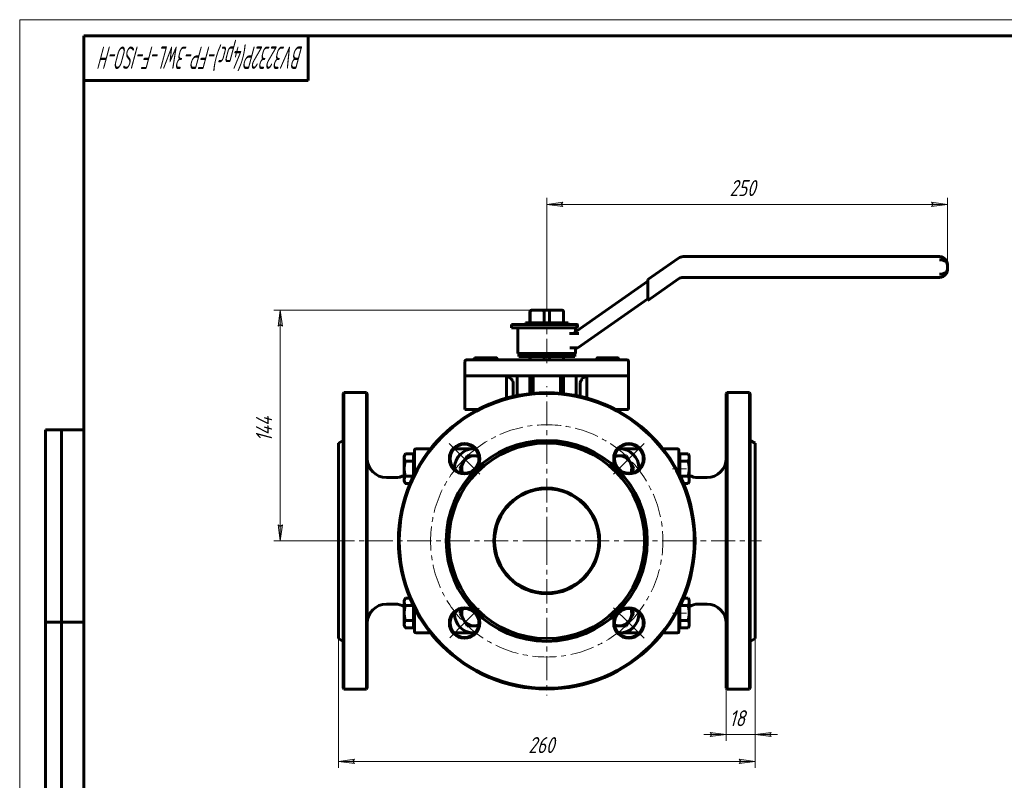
# Model space of a CAD drawing. Header units: millimetres. Extents: x 0 to 614, y 0 to 420.
# Tile 4 of 5: x 0 to 307, y 183 to 420. Entities that reach past the tile are written whole.
import ezdxf

# ---------------------------------------------------------------- set-up
doc = ezdxf.new("R2010")
doc.units = ezdxf.units.MM
for name, pattern in [('K5LT_AXLED', [12, 7.5, -1.5, 1.5, -1.5]), ('K5LT_BASIC', [0]), ('K5LT_THIN', [0])]:
    doc.linetypes.add(name, pattern=pattern)
doc.layers.add('Системный слой', color=7, linetype='Continuous')
doc.layers.add('Системный слой (1)', color=7, linetype='Continuous', true_color=0x6c6c6c)
doc.styles.add('KDIMTEXTSTYLE', font='txt', dxfattribs={"width": 0.96, "oblique": 15, "height": 5})
doc.styles.add('KTEXTSTYLE', font='txt', dxfattribs={"width": 0.96, "height": 5})
doc.dimstyles.new('KDIMSTYLE (0.50)', dxfattribs={"dimtxt": 5, "dimasz": 1, "dimexe": 2, "dimexo": 0, "dimgap": 1, "dimtad": 1, "dimlfac": 2, "dimtxsty": 'KDIMTEXTSTYLE', "dimsah": 1, "dimcen": 0, "dimdle": 1, "dimadec": 0, "dimazin": 0, "dimtfac": 0.667, "dimtmove": 0, "dimatfit": 3, "dimfxl": 1, "dimtvp": 1, "dimtolj": 1, "dimtzin": 0, "dimarcsym": 0})

# ---------------------------------------------------------------- blocks, each defined once
blk = doc.blocks.new('U0')
at = {"layer": 'Системный слой (1)', "color": 143, "linetype": 'K5LT_BASIC', "lineweight": 60, "true_color": 0x33acca}
for p, q in [((186.34, 298.08), (186.31, 298.09)), ((186.36, 298.07), (186.34, 298.08)), ((186.39, 298.06), (186.36, 298.07))]:
    blk.add_line(p, q, dxfattribs=at)
blk = doc.blocks.new('U1')
at = {"layer": 'Системный слой (1)', "color": 143, "linetype": 'K5LT_BASIC', "lineweight": 60, "true_color": 0x33acca}
for p, q in [((186.65, 298.35), (186.63, 298.35)), ((186.67, 298.35), (186.65, 298.35)), ((186.68, 298.34), (186.67, 298.35)), ((186.74, 298.29), (186.68, 298.34)), ((186.8, 298.2), (186.74, 298.29)), ((186.87, 298.06), (186.8, 298.2))]:
    blk.add_line(p, q, dxfattribs=at)
blk = doc.blocks.new('U2')
at = {"layer": 'Системный слой (1)', "color": 143, "linetype": 'K5LT_BASIC', "lineweight": 60, "true_color": 0x33acca}
for p, q in [((205.66, 278.27), (205.66, 280.1)), ((205.66, 234.6), (205.66, 236.44))]:
    blk.add_line(p, q, dxfattribs=at)
blk = doc.blocks.new('U3')
at = {"layer": 'Системный слой (1)', "color": 143, "linetype": 'K5LT_BASIC', "lineweight": 60, "true_color": 0x33acca}
for p, q in [((142.02, 286.1), (141.66, 286.1)), ((187.16, 286.1), (186.79, 286.1))]:
    blk.add_line(p, q, dxfattribs=at)
blk = doc.blocks.new('U4')
at = {"layer": 'Системный слой (1)', "color": 143, "linetype": 'K5LT_BASIC', "lineweight": 60, "true_color": 0x33acca}
for p, q in [((99.41, 257.35), (99.41, 287.85)), ((99.41, 226.85), (99.41, 257.35))]:
    blk.add_line(p, q, dxfattribs=at)
blk = doc.blocks.new('U5')
at = {"layer": 'Системный слой (1)', "color": 143, "linetype": 'K5LT_BASIC', "lineweight": 60, "true_color": 0x33acca}
for p, q in [((169.67, 313.85), (169.67, 314.85)), ((169.67, 303.3), (169.67, 308.85))]:
    blk.add_line(p, q, dxfattribs=at)
blk = doc.blocks.new('U6')
at = {"layer": 'Системный слой (1)', "color": 143, "linetype": 'K5LT_BASIC', "lineweight": 60, "true_color": 0x33acca}
for p, q in [((159.21, 313.85), (159.21, 314.85)), ((159.21, 303.31), (159.21, 308.85))]:
    blk.add_line(p, q, dxfattribs=at)
blk = doc.blocks.new('U7')
at = {"layer": 'Системный слой (1)', "color": 143, "linetype": 'K5LT_BASIC', "lineweight": 60, "true_color": 0x33acca}
for p, q in [((151.96, 308.73), (151.91, 308.75)), ((152.1, 308.69), (151.96, 308.73)), ((152.16, 308.67), (152.1, 308.69)), ((152.2, 308.66), (152.16, 308.67)), ((152.21, 308.65), (152.2, 308.66)), ((152.22, 308.65), (152.21, 308.65)), ((152.4, 308.57), (152.22, 308.65)), ((152.57, 308.49), (152.4, 308.57)), ((152.65, 308.45), (152.57, 308.49)), ((152.69, 308.42), (152.65, 308.45)), ((152.71, 308.41), (152.69, 308.42)), ((152.72, 308.41), (152.71, 308.41)), ((152.91, 308.28), (152.72, 308.41)), ((153.05, 308.18), (152.91, 308.28)), ((153.12, 308.12), (153.05, 308.18)), ((153.15, 308.09), (153.12, 308.12)), ((153.16, 308.08), (153.15, 308.09)), ((153.17, 308.07), (153.16, 308.08)), ((153.3, 307.95), (153.17, 308.07)), ((153.42, 307.82), (153.3, 307.95)), ((153.47, 307.76), (153.42, 307.82)), ((153.5, 307.72), (153.47, 307.76)), ((153.51, 307.71), (153.5, 307.72)), ((153.52, 307.7), (153.51, 307.71)), ((153.63, 307.53), (153.52, 307.7)), ((153.72, 307.39), (153.63, 307.53)), ((153.75, 307.32), (153.72, 307.39)), ((153.77, 307.29), (153.75, 307.32)), ((153.78, 307.27), (153.77, 307.29)), ((153.78, 307.26), (153.78, 307.27)), ((153.84, 307.11), (153.78, 307.26)), ((153.89, 306.96), (153.84, 307.11)), ((153.91, 306.89), (153.89, 306.96)), ((153.92, 306.85), (153.91, 306.89)), ((153.93, 306.83), (153.92, 306.85)), ((153.93, 306.82), (153.93, 306.83)), ((153.96, 306.64), (153.93, 306.82)), ((153.98, 306.35), (153.96, 306.64))]:
    blk.add_line(p, q, dxfattribs=at)
blk = doc.blocks.new('U8')
at = {"layer": 'Системный слой (1)', "color": 143, "linetype": 'K5LT_BASIC', "lineweight": 60, "true_color": 0x33acca}
for p, q in [((169.6, 313.85), (169.6, 314.85)), ((169.6, 303.31), (169.6, 308.85))]:
    blk.add_line(p, q, dxfattribs=at)
blk = doc.blocks.new('U9')
at = {"layer": 'Системный слой (1)', "color": 143, "linetype": 'K5LT_BASIC', "lineweight": 60, "true_color": 0x33acca}
for p, q in [((100.91, 303.35), (100.91, 257.35)), ((100.91, 257.35), (100.91, 211.35))]:
    blk.add_line(p, q, dxfattribs=at)
blk = doc.blocks.new('U10')
at = {"layer": 'Системный слой (1)', "color": 143, "linetype": 'K5LT_BASIC', "lineweight": 60, "true_color": 0x33acca}
for p, q in [((175, 307.19), (174.97, 307.12)), ((175.02, 307.23), (175, 307.19)), ((175.03, 307.25), (175.02, 307.24)), ((175.02, 307.24), (175.02, 307.23)), ((175.11, 307.41), (175.03, 307.25)), ((175.2, 307.56), (175.11, 307.41)), ((175.25, 307.63), (175.2, 307.56)), ((175.27, 307.66), (175.25, 307.63)), ((175.28, 307.68), (175.27, 307.66)), ((175.29, 307.69), (175.28, 307.68)), ((175.4, 307.83), (175.29, 307.69)), ((175.52, 307.96), (175.4, 307.83)), ((175.58, 308.02), (175.52, 307.96)), ((175.61, 308.05), (175.58, 308.02)), ((175.63, 308.06), (175.61, 308.05)), ((175.79, 308.19), (175.63, 308.07)), ((175.63, 308.07), (175.63, 308.06)), ((175.93, 308.3), (175.79, 308.19)), ((176.01, 308.36), (175.93, 308.3)), ((176.05, 308.38), (176.01, 308.36)), ((176.07, 308.39), (176.05, 308.38)), ((176.08, 308.4), (176.07, 308.39)), ((176.1, 308.41), (176.08, 308.4)), ((176.33, 308.53), (176.1, 308.41)), ((176.46, 308.59), (176.33, 308.53)), ((176.53, 308.62), (176.46, 308.59)), ((176.56, 308.63), (176.53, 308.62)), ((176.58, 308.64), (176.56, 308.63)), ((176.65, 308.67), (176.58, 308.64)), ((176.58, 308.64), (176.58, 308.64)), ((176.91, 308.75), (176.65, 308.67)), ((174.84, 306.52), (174.83, 306.35)), ((174.85, 306.67), (174.84, 306.52)), ((174.87, 306.74), (174.85, 306.67)), ((174.88, 306.8), (174.87, 306.78)), ((174.87, 306.78), (174.87, 306.74)), ((174.92, 306.97), (174.88, 306.81)), ((174.88, 306.81), (174.88, 306.8)), ((174.97, 307.12), (174.92, 306.97))]:
    blk.add_line(p, q, dxfattribs=at)
blk = doc.blocks.new('U11')
at = {"layer": 'Системный слой (1)', "color": 143, "linetype": 'K5LT_BASIC', "lineweight": 60, "true_color": 0x33acca}
for p, q in [((159.15, 313.85), (159.15, 314.85)), ((159.15, 303.3), (159.15, 308.85))]:
    blk.add_line(p, q, dxfattribs=at)
blk = doc.blocks.new('U12')
at = {"layer": 'Системный слой (1)', "color": 143, "linetype": 'K5LT_BASIC', "lineweight": 60, "true_color": 0x33acca}
for p, q in [((135.66, 280.1), (135.66, 279.74)), ((135.66, 234.97), (135.66, 234.6))]:
    blk.add_line(p, q, dxfattribs=at)
blk = doc.blocks.new('U13')
at = {"layer": 'Системный слой (1)', "color": 143, "linetype": 'K5LT_BASIC', "lineweight": 60, "true_color": 0x33acca}
for p, q in [((108.41, 257.35), (108.41, 303.35)), ((108.41, 211.35), (108.41, 257.35))]:
    blk.add_line(p, q, dxfattribs=at)
blk = doc.blocks.new('U14')
at = {"layer": 'Системный слой (1)', "color": 143, "linetype": 'K5LT_BASIC', "lineweight": 60, "true_color": 0x33acca}
for p, q in [((141.66, 228.6), (142.02, 228.6)), ((186.79, 228.6), (187.16, 228.6))]:
    blk.add_line(p, q, dxfattribs=at)
blk = doc.blocks.new('U15')
at = {"layer": 'Системный слой (1)', "color": 143, "linetype": 'K5LT_BASIC', "lineweight": 60, "true_color": 0x33acca}
for p, q in [((193.16, 279.74), (193.16, 280.1)), ((193.16, 234.6), (193.16, 234.97))]:
    blk.add_line(p, q, dxfattribs=at)
blk = doc.blocks.new('U16')
at = {"layer": 'Системный слой (1)', "color": 143, "linetype": 'K5LT_BASIC', "lineweight": 60, "true_color": 0x33acca}
for p, q in [((123.16, 280.1), (123.16, 278.27)), ((123.16, 236.44), (123.16, 234.6))]:
    blk.add_line(p, q, dxfattribs=at)
blk = doc.blocks.new('U17')
at = {"layer": 'Системный слой (1)', "color": 143, "linetype": 'K5LT_BASIC', "lineweight": 60, "true_color": 0x33acca}
for p, q in [((186.66, 314.5), (186.65, 314.5)), ((186.65, 314.5), (186.65, 314.5)), ((186.67, 314.5), (186.66, 314.5)), ((186.71, 314.45), (186.67, 314.5)), ((186.75, 314.36), (186.71, 314.45)), ((186.79, 314.21), (186.75, 314.36))]:
    blk.add_line(p, q, dxfattribs=at)
blk = doc.blocks.new('U18')
at = {"layer": 'Системный слой (1)', "color": 143, "linetype": 'K5LT_BASIC', "lineweight": 60, "true_color": 0x33acca}
for p, q in [((142.76, 298.35), (142.66, 298.35)), ((142.85, 298.34), (142.76, 298.35)), ((142.95, 298.33), (142.85, 298.34))]:
    blk.add_line(p, q, dxfattribs=at)
blk = doc.blocks.new('U19')
at = {"layer": 'Системный слой (1)', "color": 143, "linetype": 'K5LT_BASIC', "lineweight": 60, "true_color": 0x33acca}
for p, q in [((141.91, 314.32), (141.82, 314.21)), ((141.99, 314.4), (141.91, 314.32)), ((142.08, 314.46), (141.99, 314.4)), ((142.13, 314.48), (142.08, 314.46)), ((142.18, 314.5), (142.13, 314.48)), ((142.24, 314.5), (142.18, 314.5))]:
    blk.add_line(p, q, dxfattribs=at)
blk = doc.blocks.new('U20')
at = {"layer": 'Системный слой (1)', "color": 143, "linetype": 'K5LT_BASIC', "lineweight": 60, "true_color": 0x33acca}
for p, q in [((173.41, 322.6), (173.41, 323.85)), ((173.41, 315.85), (173.41, 317.6))]:
    blk.add_line(p, q, dxfattribs=at)
blk = doc.blocks.new('U21')
at = {"layer": 'Системный слой (1)', "color": 30, "linetype": 'K5LT_AXLED', "lineweight": 18, "true_color": 0xff8000}
for q in [(164.41, 305.6), (94.29, 257.35), (212.66, 257.35), (164.41, 209.1)]:
    blk.add_line((164.41, 257.35), q, dxfattribs=at)
blk = doc.blocks.new('U22')
at = {"layer": 'Системный слой (1)', "color": 30, "linetype": 'K5LT_AXLED', "lineweight": 18, "true_color": 0xff8000}
for p, q in [((138.77, 282.99), (134, 287.76)), ((190.04, 282.99), (194.81, 287.76)), ((143.55, 278.21), (138.77, 282.99)), ((185.27, 278.21), (190.04, 282.99)), ((143.37, 236.32), (138.77, 231.72)), ((185.27, 236.49), (190.04, 231.72)), ((138.77, 231.72), (134.18, 227.13)), ((190.04, 231.72), (194.81, 226.95))]:
    blk.add_line(p, q, dxfattribs=at)
for start, end in [(45, 135), (135, 225), (315, 45), (225, 315)]:
    blk.add_arc((164.41, 257.35), 36.25, start, end, dxfattribs=at)
blk = doc.blocks.new('D0')
at = {"layer": 'Системный слой (1)'}
for points in [[(103.91, 188.53), (104.41, 189.19), (99.41, 188.53), (104.41, 187.87)], [(229.41, 188.53), (224.41, 189.19), (224.91, 188.53), (224.41, 187.87)]]:
    blk.add_hatch(color=7, dxfattribs=at).paths.add_polyline_path(points)
at = {"layer": 'Системный слой (1)', "color": 7, "linetype": 'K5LT_THIN', "lineweight": 18, "true_color": 0xffffff}
for p, q in [((99.41, 226.85), (99.41, 186.53)), ((229.41, 226.85), (229.41, 186.53)), ((99.41, 188.53), (104.41, 189.19)), ((104.41, 187.87), (99.41, 188.53)), ((104.41, 189.19), (103.91, 188.53)), ((103.91, 188.53), (104.41, 187.87)), ((224.91, 188.53), (224.41, 189.19)), ((224.41, 189.19), (229.41, 188.53)), ((229.41, 188.53), (224.41, 187.87)), ((224.41, 187.87), (224.91, 188.53))]:
    blk.add_line(p, q, dxfattribs=at)
blk.add_wipeout([(158.67, 189.53), (158.67, 196.91), (169.69, 196.91), (169.69, 189.53)]).dxf.layer = 'Системный слой (1)'
blk.add_line((99.41, 188.53), (229.41, 188.53), dxfattribs=at)
at = {"layer": 'Системный слой (1)', "color": 7, "insert": (158.67, 196.12), "char_height": 5, "attachment_point": 1, "style": 'KTEXTSTYLE'}
blk.add_mtext('\\fArial|b0|c204|p34;\\H5.0;\\W1.000;\\Q15;\\fGOST Type AU|b0|i0|c204|p34;\\Q15;\\W0.960;260', dxfattribs=at)
blk = doc.blocks.new('KDIMARROW_01')
at = {"layer": 'Системный слой'}
blk.add_hatch(color=0, dxfattribs=at).paths.add_polyline_path([(0, 0), (-5, 0.66), (-4.5, 0), (-5, -0.66)])
at = {"layer": 'Системный слой', "color": 0, "linetype": 'K5LT_THIN', "lineweight": 18}
for p, q in [((-4.5, 0), (-5, 0.66)), ((-5, 0.66), (0, 0)), ((0, 0), (-5, -0.66)), ((-5, -0.66), (-4.5, 0))]:
    blk.add_line(p, q, dxfattribs=at)
at = {"layer": 'Системный слой (1)', "color": 0, "linetype": 'K5LT_THIN', "lineweight": 18}
blk.add_line((164.41, 118.1), (163.91, 118.1), dxfattribs=at)
blk = doc.blocks.new('D1')
at = {"layer": 'Системный слой (1)', "color": 7, "linetype": 'K5LT_THIN', "lineweight": 18, "true_color": 0xffffff}
for p, q in [((215.41, 197.57), (215.91, 196.91)), ((215.91, 196.91), (215.41, 196.25)), ((233.91, 196.91), (234.41, 197.57)), ((234.41, 196.25), (233.91, 196.91))]:
    blk.add_line(p, q, dxfattribs=at)
blk.add_wipeout([(221.35, 197.91), (221.35, 205.29), (228.18, 205.29), (228.18, 197.91)]).dxf.layer = 'Системный слой (1)'
at = {"layer": 'Системный слой (1)'}
for points in [[(220.41, 196.91), (215.41, 197.57), (215.91, 196.91), (215.41, 196.25)], [(233.91, 196.91), (234.41, 197.57), (229.41, 196.91), (234.41, 196.25)]]:
    blk.add_hatch(color=7, dxfattribs=at).paths.add_polyline_path(points)
at = {"layer": 'Системный слой (1)', "color": 7, "linetype": 'K5LT_THIN', "lineweight": 18, "true_color": 0xffffff}
for p, q in [((229.41, 226.85), (229.41, 194.91)), ((220.41, 211.35), (220.41, 194.91)), ((220.41, 196.91), (213.41, 196.91)), ((220.41, 196.91), (215.41, 197.57)), ((215.41, 196.25), (220.41, 196.91)), ((229.41, 196.91), (220.41, 196.91)), ((234.41, 197.57), (229.41, 196.91)), ((229.41, 196.91), (234.41, 196.25)), ((229.41, 196.91), (236.41, 196.91))]:
    blk.add_line(p, q, dxfattribs=at)
at = {"layer": 'Системный слой (1)', "color": 7, "insert": (221.35, 204.5), "char_height": 5, "attachment_point": 1, "style": 'KTEXTSTYLE'}
blk.add_mtext('\\fArial|b0|c204|p34;\\H5.0;\\W1.000;\\Q15;\\fGOST Type AU|b0|i0|c204|p34;\\Q15;\\W0.960;18', dxfattribs=at)
blk = doc.blocks.new('D2')
at = {"layer": 'Системный слой (1)'}
for points in [[(81.95, 324.35), (81.29, 329.35), (80.64, 324.35), (81.29, 324.85)], [(81.29, 257.35), (81.95, 262.35), (81.29, 261.85), (80.64, 262.35)]]:
    blk.add_hatch(color=7, dxfattribs=at).paths.add_polyline_path(points)
at = {"layer": 'Системный слой (1)', "color": 7, "linetype": 'K5LT_THIN', "lineweight": 18, "true_color": 0xffffff}
for p, q in [((164.41, 329.35), (79.29, 329.35)), ((80.64, 324.35), (81.29, 329.35)), ((81.29, 329.35), (81.95, 324.35)), ((81.29, 324.85), (80.64, 324.35)), ((81.95, 324.35), (81.29, 324.85)), ((81.29, 257.35), (80.64, 262.35)), ((80.64, 262.35), (81.29, 261.85)), ((81.29, 261.85), (81.95, 262.35)), ((81.95, 262.35), (81.29, 257.35)), ((99.41, 257.35), (79.29, 257.35))]:
    blk.add_line(p, q, dxfattribs=at)
blk.add_wipeout([(80.29, 288.34), (72.91, 288.34), (72.91, 297.96), (80.29, 297.96)]).dxf.layer = 'Системный слой (1)'
blk.add_line((81.29, 257.35), (81.29, 329.35), dxfattribs=at)
at = {"layer": 'Системный слой (1)', "color": 7, "insert": (73.71, 288.34), "char_height": 5, "attachment_point": 1, "rotation": 90, "style": 'KTEXTSTYLE'}
blk.add_mtext('\\fArial|b0|c204|p34;\\H5.0;\\W1.000;\\Q15;\\fGOST Type AU|b0|i0|c204|p34;\\Q15;\\W0.960;144', dxfattribs=at)
blk = doc.blocks.new('D3')
at = {"layer": 'Системный слой (1)'}
for points in [[(169.41, 361.7), (168.91, 362.36), (169.41, 363.02), (164.41, 362.36)], [(289.41, 362.36), (284.41, 363.02), (284.91, 362.36), (284.41, 361.7)]]:
    blk.add_hatch(color=7, dxfattribs=at).paths.add_polyline_path(points)
at = {"layer": 'Системный слой (1)', "color": 7, "linetype": 'K5LT_THIN', "lineweight": 18, "true_color": 0xffffff}
for p, q in [((164.41, 329.35), (164.41, 364.36)), ((164.41, 362.36), (169.41, 363.02)), ((169.41, 363.02), (168.91, 362.36)), ((284.91, 362.36), (284.41, 363.02)), ((284.41, 363.02), (289.41, 362.36)), ((289.41, 342.8), (289.41, 364.36)), ((169.41, 361.7), (164.41, 362.36)), ((168.91, 362.36), (169.41, 361.7)), ((289.41, 362.36), (284.41, 361.7)), ((284.41, 361.7), (284.91, 362.36))]:
    blk.add_line(p, q, dxfattribs=at)
blk.add_wipeout([(221.43, 363.36), (221.43, 370.75), (231.94, 370.75), (231.94, 363.36)]).dxf.layer = 'Системный слой (1)'
blk.add_line((164.41, 362.36), (289.41, 362.36), dxfattribs=at)
at = {"layer": 'Системный слой (1)', "color": 7, "insert": (221.43, 369.95), "char_height": 5, "attachment_point": 1, "style": 'KTEXTSTYLE'}
blk.add_mtext('\\fArial|b0|c204|p34;\\H5.0;\\W1.000;\\Q15;\\fGOST Type AU|b0|i0|c204|p34;\\Q15;\\W0.960;250', dxfattribs=at)
blk = doc.blocks.new('U54')
at = {"color": 7, "linetype": 'K5LT_THIN', "lineweight": 18, "true_color": 0xffffff}
for p, q in [((0, 0), (0, 420)), ((0, 420), (594, 420))]:
    blk.add_line(p, q, dxfattribs=at)
at = {"color": 143, "linetype": 'K5LT_BASIC', "lineweight": 60, "true_color": 0x33acca}
for p, q in [((20, 5), (20, 415)), ((20, 415), (589, 415)), ((90, 415), (90, 401)), ((90, 401), (20, 401)), ((8, 172), (8, 292)), ((20, 292), (8, 292)), ((13, 172), (13, 292)), ((20, 232), (8, 232))]:
    blk.add_line(p, q, dxfattribs=at)
at = {"color": 7, "insert": (88.48, 404.64), "char_height": 7, "attachment_point": 1, "rotation": 180, "style": 'KTEXTSTYLE'}
blk.add_mtext('\\fArial|b0|c204|p34;\\H5.0;\\W1.000;\\Q15;\\fGOST Type AU|b0|i0|c204|p34;\\Q15;\\W0.579;\\H7.00;BV3232P(4pc)-FP-3WL-F-ISO-H', dxfattribs=at)

msp = doc.modelspace()

# ---------------------------------------------------------------- linework, layer by layer
at = {"layer": 'Системный слой (1)', "color": 143, "linetype": 'K5LT_BASIC', "lineweight": 60, "true_color": 0x33acca}
for p, q in [((205.5267, 345.5954), (195.933, 338.8778)), ((286.9074, 346.0475), (206.9606, 346.0475)), ((289.4074, 342.0475), (289.4074, 343.5475)), ((195.933, 338.3746), (172.6978, 322.1051)), ((195.933, 332.3778), (205.5267, 339.0954)), ((195.933, 338.8778), (195.933, 337.657)), ((206.9606, 339.5475), (286.9074, 339.5475)), ((195.933, 333.5986), (195.933, 337.657)), ((174.1157, 317.6045), (195.933, 332.8811)), ((195.933, 333.5986), (195.933, 332.3778)), ((159.1459, 325.3545), (159.1459, 328.8545)), ((159.2091, 325.3545), (159.2091, 328.8545)), ((159.8847, 329.3545), (159.6459, 329.3545)), ((159.8847, 329.3545), (162.9175, 329.3545)), ((165.8951, 329.3545), (162.9175, 329.3545)), ((163.593, 325.3545), (163.593, 328.8545)), ((165.2195, 325.3545), (165.2195, 328.8545)), ((165.8951, 329.3545), (168.9279, 329.3545)), ((169.1667, 329.3545), (168.9279, 329.3545)), ((169.6034, 325.3545), (169.6034, 328.8545)), ((169.6667, 325.3545), (169.6667, 328.8545)), ((153.4063, 323.8545), (153.4063, 324.8545)), ((153.4063, 324.8545), (173.8434, 324.8545)), ((153.4063, 323.8545), (173.8434, 323.8545)), ((154.1815, 324.8595), (156.3668, 324.8595)), ((154.1815, 324.8545), (154.1815, 324.8595)), ((155.4063, 315.8545), (155.4063, 323.8545)), ((156.3668, 324.8545), (156.3668, 324.8595)), ((156.3668, 324.8595), (157.7777, 324.8595)), ((157.7316, 324.8595), (157.7316, 325.3545)), ((157.7316, 325.3545), (171.0809, 325.3545)), ((157.7777, 324.8595), (157.7777, 324.8545)), ((163.299, 324.8595), (164.4395, 324.8595)), ((163.299, 324.8545), (163.299, 324.8595)), ((164.4395, 324.8595), (165.6539, 324.8595)), ((164.4395, 324.8545), (164.4395, 324.8595)), ((165.6539, 324.8545), (165.6539, 324.8595)), ((171.0809, 324.8545), (171.0809, 325.3545)), ((173.4063, 323.3862), (173.8434, 323.8545)), ((173.8434, 323.8545), (173.8434, 324.8545)), ((173.894, 324.8545), (173.8434, 324.8545)), ((173.8434, 323.8545), (173.8704, 323.8545)), ((174.0528, 324.6009), (174.0732, 324.6736)), ((173.5304, 322.1045), (171.5469, 322.1045)), ((172.6968, 322.1045), (172.6978, 322.1051)), ((173.5304, 322.1045), (174.4403, 322.1045)), ((171.5893, 317.6046), (173.1602, 317.6045)), ((173.1602, 317.6045), (174.1157, 317.6045)), ((138.9063, 313.3545), (138.9063, 308.8545)), ((142.9063, 313.8545), (139.4063, 313.8545)), ((141.8238, 313.8545), (141.8238, 314.2142)), ((142.1563, 314.5045), (142.0752, 314.4577)), ((142.1563, 314.5045), (142.2355, 314.5045)), ((142.2355, 314.5045), (144.4384, 314.5045)), ((142.6472, 313.8545), (142.6472, 314.2142)), ((185.9063, 313.8545), (142.9063, 313.8545)), ((144.4384, 314.5045), (147.6092, 314.5045)), ((146.2297, 313.8545), (146.2297, 314.2142)), ((147.6092, 314.5045), (148.6563, 314.5045)), ((148.6563, 314.5045), (148.7374, 314.4577)), ((148.9888, 313.8545), (148.9888, 314.2142)), ((155.4063, 315.8545), (173.4063, 315.8545)), ((155.6563, 315.8545), (155.6563, 314.8545)), ((173.1563, 314.8545), (155.6563, 314.8545)), ((163.593, 313.8545), (163.593, 314.8545)), ((165.2195, 313.8545), (165.2195, 314.8545)), ((173.1563, 315.8545), (173.1563, 314.8545)), ((180.0213, 313.8545), (180.0213, 314.2142)), ((180.1563, 314.5045), (180.1466, 314.4989)), ((180.1563, 314.5045), (181.5692, 314.5045)), ((181.5692, 314.5045), (184.8095, 314.5045)), ((183.1171, 313.8545), (183.1171, 314.2142)), ((184.8095, 314.5045), (186.6466, 314.5045)), ((189.4063, 313.8545), (185.9063, 313.8545)), ((186.502, 313.8545), (186.502, 314.2142)), ((186.6466, 314.5045), (186.6563, 314.5045)), ((186.6563, 314.5045), (186.666, 314.4989)), ((186.7912, 313.8545), (186.7912, 314.2142)), ((189.9063, 313.3545), (189.9063, 308.8545)), ((138.9063, 308.8545), (138.9063, 308.3545)), ((142.9063, 308.8545), (138.9063, 308.8545)), ((138.9063, 308.3545), (138.9063, 299.8545)), ((185.9063, 308.8545), (142.9063, 308.8545)), ((151.9063, 308.3545), (151.9063, 308.8545)), ((151.9063, 308.3545), (151.9063, 301.8832)), ((155.2063, 308.8545), (155.2063, 302.6802)), ((160.1416, 308.8545), (160.1416, 307.3545)), ((160.1416, 307.3545), (160.1416, 303.4074)), ((168.671, 307.3545), (168.671, 308.8545)), ((168.671, 307.3545), (168.671, 303.4074)), ((173.6063, 308.8545), (173.6063, 302.6802)), ((176.9063, 308.8545), (176.9063, 308.3545)), ((176.9063, 308.3545), (176.9063, 301.8832)), ((189.9063, 308.8545), (185.9063, 308.8545)), ((189.9063, 308.3545), (189.9063, 308.8545)), ((189.9063, 308.3545), (189.9063, 298.3545)), ((153.9832, 306.3545), (153.9832, 302.4147)), ((174.8293, 306.3545), (174.8293, 302.4147)), ((100.9063, 303.3545), (101.1563, 303.6045)), ((101.1563, 257.3545), (101.1563, 303.6045)), ((108.1563, 303.6045), (101.1563, 303.6045)), ((108.1563, 303.6045), (108.1563, 257.3545)), ((108.4063, 303.3545), (108.1563, 303.6045)), ((220.4063, 303.3545), (220.6563, 303.6045)), ((220.4063, 303.3545), (220.4063, 211.3545)), ((220.6563, 303.6045), (227.6563, 303.6045)), ((220.6563, 257.3545), (220.6563, 303.6045)), ((227.6563, 303.6045), (227.6563, 257.3545)), ((227.9063, 303.3545), (227.6563, 303.6045)), ((227.9063, 211.3545), (227.9063, 303.3545)), ((138.9063, 299.8545), (138.9063, 298.3545)), ((138.9063, 298.3545), (143.0039, 298.3545)), ((141.6564, 297.6224), (141.6564, 298.0642)), ((142.1563, 298.3545), (141.7331, 298.1102)), ((189.9063, 298.3545), (185.8087, 298.3545)), ((186.3916, 298.0448), (186.3916, 298.0642)), ((186.6563, 298.3545), (186.6828, 298.3392)), ((186.8683, 297.7837), (186.8683, 298.0642)), ((99.4063, 287.8545), (100.9063, 288.7205)), ((229.4063, 287.8545), (227.9063, 288.7205)), ((128.1778, 286.1045), (123.6563, 286.1045)), ((141.6562, 286.1045), (135.5284, 286.1045)), ((193.2842, 286.1045), (187.1563, 286.1045)), ((205.1563, 286.1045), (200.6347, 286.1045)), ((229.4063, 287.8545), (229.4063, 226.8545)), ((119.9562, 283.8756), (120.3135, 284.4944)), ((119.9562, 283.3397), (119.9562, 283.8756)), ((119.9562, 279.8756), (119.9562, 283.3397)), ((122.8562, 284.4944), (120.3135, 284.4944)), ((122.8562, 284.4944), (122.8562, 283.3397)), ((122.8562, 283.8756), (123.1563, 283.8756)), ((122.8562, 283.3397), (122.8562, 282.185)), ((123.1563, 285.6045), (123.1563, 280.1045)), ((138.421, 281.8756), (139.5757, 283.8756)), ((139.5757, 283.8756), (141.8851, 283.8756)), ((141.8851, 283.8756), (143.1851, 283.8756)), ((185.6275, 283.8756), (186.9274, 283.8756)), ((186.9274, 283.8756), (189.2368, 283.8756)), ((189.2368, 283.8756), (190.3915, 281.8756)), ((205.6563, 280.1045), (205.6563, 285.6045)), ((205.9563, 283.8756), (205.6563, 283.8756)), ((205.9563, 283.3397), (205.9563, 284.4944)), ((205.9563, 284.4944), (208.4991, 284.4944)), ((205.9563, 282.185), (205.9563, 283.3397)), ((208.8563, 283.8756), (208.4991, 284.4944)), ((208.8563, 283.8756), (208.8563, 283.3397)), ((208.8563, 283.3397), (208.8563, 279.8756)), ((119.9562, 276.4115), (119.9562, 279.8756)), ((122.8562, 282.185), (120.3135, 282.185)), ((122.8562, 282.185), (122.8562, 279.8756)), ((122.8562, 279.8756), (122.8562, 277.6684)), ((137.2663, 279.8756), (138.421, 281.8756)), ((138.0325, 278.5485), (137.2663, 279.8756)), ((190.3915, 281.8756), (191.5462, 279.8756)), ((191.5462, 279.8756), (190.78, 278.5485)), ((205.9563, 282.185), (208.4991, 282.185)), ((205.9563, 279.8756), (205.9563, 282.185)), ((205.9563, 277.6684), (205.9563, 279.8756)), ((208.8563, 279.8756), (208.8563, 276.4115)), ((117.1563, 277.1045), (114.4063, 277.1045)), ((122.8064, 277.5662), (120.3135, 277.5662)), ((206.0061, 277.5662), (208.4991, 277.5662)), ((211.6563, 277.1045), (214.4063, 277.1045)), ((119.9562, 275.8756), (119.9562, 276.4115)), ((119.9562, 275.8756), (120.3135, 275.2568)), ((121.7616, 275.2568), (120.3135, 275.2568)), ((207.0509, 275.2568), (208.4991, 275.2568)), ((208.8563, 275.8756), (208.4991, 275.2568)), ((208.8563, 276.4115), (208.8563, 275.8756)), ((101.1563, 211.1045), (101.1563, 257.3545)), ((108.1563, 257.3545), (108.1563, 211.1045)), ((220.6563, 211.1045), (220.6563, 257.3545)), ((227.6563, 257.3545), (227.6563, 211.1045)), ((117.1563, 237.6045), (114.4063, 237.6045)), ((119.9562, 238.8333), (120.3135, 239.4521)), ((119.9562, 238.2974), (119.9562, 238.8333)), ((119.9562, 234.8333), (119.9562, 238.2974)), ((121.7616, 239.4521), (120.3135, 239.4521)), ((122.8064, 237.1427), (120.3135, 237.1427)), ((122.8562, 237.0405), (122.8562, 234.8333)), ((205.9563, 234.8333), (205.9563, 237.0405)), ((206.0061, 237.1427), (208.4991, 237.1427)), ((207.0509, 239.4521), (208.4991, 239.4521)), ((208.8563, 238.8333), (208.4991, 239.4521)), ((208.8563, 238.8333), (208.8563, 238.2974)), ((208.8563, 238.2974), (208.8563, 234.8333)), ((211.6563, 237.6045), (214.4063, 237.6045)), ((119.9562, 231.3692), (119.9562, 234.8333)), ((122.8562, 234.8333), (122.8562, 232.5239)), ((123.1563, 234.6045), (123.1563, 229.1045)), ((137.2663, 234.8333), (138.0325, 236.1604)), ((138.421, 232.8333), (137.2663, 234.8333)), ((191.5462, 234.8333), (190.3915, 232.8333)), ((190.78, 236.1604), (191.5462, 234.8333)), ((205.6563, 229.1045), (205.6563, 234.6045)), ((205.9563, 232.5239), (205.9563, 234.8333)), ((208.8563, 234.8333), (208.8563, 231.3692)), ((119.9562, 230.8333), (119.9562, 231.3692)), ((119.9562, 230.8333), (120.3135, 230.2145)), ((122.8562, 232.5239), (120.3135, 232.5239)), ((122.8562, 232.5239), (122.8562, 231.3692)), ((122.8562, 231.3692), (122.8562, 230.2145)), ((122.8562, 230.8333), (123.1563, 230.8333)), ((139.5757, 230.8333), (138.421, 232.8333)), ((141.8851, 230.8333), (139.5757, 230.8333)), ((143.1851, 230.8333), (141.8851, 230.8333)), ((186.9274, 230.8333), (185.6275, 230.8333)), ((189.2368, 230.8333), (186.9274, 230.8333)), ((190.3915, 232.8333), (189.2368, 230.8333)), ((205.9563, 230.8333), (205.6563, 230.8333)), ((205.9563, 231.3692), (205.9563, 232.5239)), ((205.9563, 232.5239), (208.4991, 232.5239)), ((205.9563, 230.2145), (205.9563, 231.3692)), ((208.8563, 230.8333), (208.4991, 230.2145)), ((208.8563, 231.3692), (208.8563, 230.8333)), ((122.8562, 230.2145), (120.3135, 230.2145)), ((123.6563, 228.6045), (128.1778, 228.6045)), ((135.5284, 228.6045), (141.6562, 228.6045)), ((187.1563, 228.6045), (193.2842, 228.6045)), ((200.6347, 228.6045), (205.1563, 228.6045)), ((205.9563, 230.2145), (208.4991, 230.2145)), ((99.4063, 226.8545), (100.9063, 225.9884)), ((229.4063, 226.8545), (227.9063, 225.9884)), ((100.9063, 211.3545), (101.1563, 211.1045)), ((108.1563, 211.1045), (101.1563, 211.1045)), ((108.4063, 211.3545), (108.1563, 211.1045)), ((220.4063, 211.3545), (220.6563, 211.1045)), ((220.6563, 211.1045), (227.6563, 211.1045)), ((227.9063, 211.3545), (227.6563, 211.1045))]:
    msp.add_line(p, q, dxfattribs=at)
at = {"layer": 'Системный слой (1)', "color": 30, "linetype": 'K5LT_AXLED', "lineweight": 18, "true_color": 0xff8000}
for p, q in [((164.4063, 312.8545), (164.4063, 325.8545)), ((203.6563, 279.8756), (207.9563, 279.8756)), ((203.6563, 257.3545), (231.4063, 257.3545)), ((203.6563, 234.8333), (207.9563, 234.8333))]:
    msp.add_line(p, q, dxfattribs=at)
at = {"layer": 'Системный слой (1)', "color": 143, "linetype": 'K5LT_BASIC', "lineweight": 60, "true_color": 0x33acca}
for centre, radius in [((164.4063, 257.3545), 46), ((164.4063, 257.3545), 31.366), ((164.4063, 257.3545), 30.5), ((138.7736, 282.9871), 4.75), ((138.7736, 282.9871), 4.5), ((190.0389, 282.9871), 4.75), ((190.0389, 282.9871), 4.5), ((164.4063, 257.3545), 16.5), ((164.4063, 257.3545), 16.25), ((138.7736, 231.7218), 4.75), ((138.7736, 231.7218), 4.5), ((190.0389, 231.7218), 4.75), ((190.0389, 231.7218), 4.5)]:
    msp.add_circle(centre, radius, dxfattribs=at)
for centre, radius, start, end in [((206.9606, 343.5475), 2.5, 90, 125), ((286.9074, 343.5475), 2.5, 30.726445, 90), ((206.9606, 337.0475), 2.5, 90, 125), ((286.9074, 342.0475), 2.5, 270, 326.98769), ((159.6459, 328.8545), 0.5, 90, 180), ((169.1667, 328.8545), 0.5, 0, 90), ((139.4063, 313.3545), 0.5, 90, 180), ((189.4063, 313.3545), 0.5, 0, 90), ((164.4063, 257.3545), 46.25, 0, 180), ((123.6563, 285.6045), 0.5, 90, 180), ((141.6563, 280.1045), 6, 90, 180), ((187.1563, 280.1045), 6, 0, 90), ((205.1563, 285.6045), 0.5, 0, 90), ((114.4063, 283.1045), 6, 180, 270), ((141.8851, 279.8756), 4, 90, 150), ((141.8851, 279.8756), 4, 70.423386, 90), ((186.9274, 279.8756), 4, 90, 109.576614), ((186.9274, 279.8756), 4, 30, 90), ((214.4063, 283.1045), 6, 270, 0), ((141.8851, 279.8756), 4, 150, 199.576614), ((186.9274, 279.8756), 4, 340.423386, 30), ((117.1563, 283.1045), 6, 270, 297.817599), ((211.6563, 283.1045), 6, 242.182401, 270), ((164.4063, 257.3545), 46.25, 180, 0), ((114.4063, 231.6045), 6, 90, 180), ((117.1563, 231.6045), 6, 62.182401, 90), ((211.6563, 231.6045), 6, 90, 117.817599), ((214.4063, 231.6045), 6, 0, 90), ((141.6563, 234.6045), 6, 180, 270), ((141.8851, 234.8333), 4, 160.423386, 210), ((187.1563, 234.6045), 6, 270, 0), ((186.9274, 234.8333), 4, 330, 19.576614), ((141.8851, 234.8333), 4, 210, 270), ((141.8851, 234.8333), 4, 270, 289.576614), ((186.9274, 234.8333), 4, 250.423386, 270), ((186.9274, 234.8333), 4, 270, 330), ((123.6563, 229.1045), 0.5, 180, 270), ((205.1563, 229.1045), 0.5, 270, 0)]:
    msp.add_arc(centre, radius, start, end, dxfattribs=at)
for centre, major_axis, ratio, start_param, end_param in [((286.9074, 343.5475), (-2.5, 0), 0.6, 3.14159265, 4.71238898), ((286.9074, 342.0475), (2.5, 0), 0.6, 4.71238898, 6.28318531), ((173.8434, 323.8545), (0, 1), 0.40061583, -0.61086524, -0.54996461)]:
    msp.add_ellipse(centre, major_axis=major_axis, ratio=ratio, start_param=start_param, end_param=end_param, dxfattribs=at)
for points, knots in [([(289.003, 344.9088), (289.0113, 344.896), (289.0195, 344.8831), (289.0452, 344.8417), (289.0622, 344.8129), (289.1101, 344.7284), (289.1393, 344.672), (289.2084, 344.5253), (289.245, 344.4341), (289.2868, 344.3099), (289.2969, 344.2778), (289.3083, 344.2388), (289.3103, 344.232), (289.3141, 344.2186), (289.3159, 344.212), (289.3214, 344.1921), (289.3249, 344.1789), (289.3351, 344.1393), (289.3415, 344.1129), (289.3592, 344.0338), (289.3692, 343.981), (289.3922, 343.8348), (289.4014, 343.7413), (289.4067, 343.6147), (289.4074, 343.5811), (289.4074, 343.5475)], [0.13970517, 0.13970517, 0.13970517, 0.13970517, 0.838231, 0.838231, 2.37498784, 2.37498784, 5.30879634, 5.30879634, 9.90879634, 9.90879634, 11.5069497, 11.5069497, 11.8446953, 11.8446953, 12.1720486, 12.1720486, 12.82675522, 12.82675522, 14.13097228, 14.13097228, 16.72901407, 16.72901407, 21.32901407, 21.32901407, 23, 23, 23, 23]), ([(289.0553, 344.8242), (289.062, 344.8129), (289.0687, 344.8015), (289.09, 344.7641), (289.1042, 344.738), (289.1456, 344.6591), (289.1713, 344.6055), (289.1997, 344.5407), (289.2044, 344.5298), (289.2179, 344.4977), (289.2265, 344.4764), (289.2424, 344.4358), (289.2497, 344.4164), (289.2632, 344.3792), (289.2694, 344.3615), (289.2808, 344.3275), (289.2861, 344.3113), (289.2964, 344.2789), (289.3013, 344.2627), (289.3071, 344.243), (289.3081, 344.2395), (289.31, 344.2328), (289.311, 344.2295), (289.3137, 344.2198), (289.3156, 344.2132), (289.3209, 344.1938), (289.3244, 344.1809), (289.3344, 344.1422), (289.3406, 344.1165), (289.358, 344.0397), (289.3678, 343.9885), (289.3901, 343.85), (289.3994, 343.7627), (289.4062, 343.6329), (289.4074, 343.5901), (289.4074, 343.5475)], [0.15610909, 0.15610909, 0.15610909, 0.15610909, 0.78054543, 0.78054543, 2.1855272, 2.1855272, 4.99549074, 4.99549074, 5.5644197, 5.5644197, 6.66313885, 6.66313885, 7.66197443, 7.66197443, 8.57000678, 8.57000678, 9.39549074, 9.39549074, 10.22097469, 10.22097469, 10.39674709, 10.39674709, 10.56186656, 10.56186656, 10.89210551, 10.89210551, 11.5472569, 11.5472569, 12.84690671, 12.84690671, 15.42490044, 15.42490044, 19.82490044, 19.82490044, 22, 22, 22, 22]), ([(289.0029, 340.686), (289.0112, 340.6988), (289.0193, 340.7116), (289.045, 340.753), (289.062, 340.7817), (289.1098, 340.866), (289.1389, 340.9223), (289.208, 341.0689), (289.2447, 341.1601), (289.2866, 341.2845), (289.2968, 341.3169), (289.3083, 341.3562), (289.3103, 341.363), (289.3141, 341.3765), (289.3159, 341.3831), (289.3214, 341.4029), (289.3249, 341.4161), (289.3351, 341.4557), (289.3415, 341.4822), (289.3592, 341.5613), (289.3692, 341.614), (289.3922, 341.7603), (289.4014, 341.8538), (289.4067, 341.9803), (289.4074, 342.014), (289.4074, 342.0475)], [0.13939623, 0.13939623, 0.13939623, 0.13939623, 0.8363774, 0.8363774, 2.36973596, 2.36973596, 5.29705685, 5.29705685, 9.89705685, 9.89705685, 11.50881808, 11.50881808, 11.84650769, 11.84650769, 12.17380673, 12.17380673, 12.82840481, 12.82840481, 14.13240567, 14.13240567, 16.73001678, 16.73001678, 21.33001678, 21.33001678, 23, 23, 23, 23]), ([(159.2091, 328.8545), (159.2091, 328.9048), (159.2207, 328.9629), (159.2605, 329.0656), (159.3003, 329.1228), (159.3944, 329.2193), (159.4705, 329.2654), (159.6427, 329.336), (159.7744, 329.3545), (159.8847, 329.3545)], [1.177165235, 1.177165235, 1.177165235, 1.177165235, 1.2073542, 1.2073542, 1.247456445, 1.247456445, 1.305987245, 1.305987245, 1.399567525, 1.399567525, 1.399567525, 1.399567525]), ([(162.9175, 329.3545), (163.0278, 329.3545), (163.1595, 329.336), (163.3316, 329.2654), (163.4077, 329.2193), (163.5018, 329.1228), (163.5416, 329.0656), (163.5814, 328.9629), (163.593, 328.9048), (163.593, 328.8545)], [0.954762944, 0.954762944, 0.954762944, 0.954762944, 1.048343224, 1.048343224, 1.106874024, 1.106874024, 1.146976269, 1.146976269, 1.177165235, 1.177165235, 1.177165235, 1.177165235]), ([(165.2195, 328.8545), (165.2195, 328.8823), (165.2231, 328.9154), (165.2352, 328.9717), (165.2465, 329.0052), (165.2912, 329.1026), (165.3476, 329.1666), (165.5414, 329.319), (165.7336, 329.3545), (165.8951, 329.3545)], [1.178214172, 1.178214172, 1.178214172, 1.178214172, 1.194940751, 1.194940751, 1.213504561, 1.213504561, 1.264625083, 1.264625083, 1.4016654, 1.4016654, 1.4016654, 1.4016654]), ([(168.9279, 329.3545), (169.0894, 329.3545), (169.2816, 329.319), (169.4754, 329.1666), (169.5317, 329.1026), (169.5764, 329.0052), (169.5878, 328.9717), (169.5999, 328.9154), (169.6034, 328.8823), (169.6034, 328.8545)], [0.954762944, 0.954762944, 0.954762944, 0.954762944, 1.091803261, 1.091803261, 1.142923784, 1.142923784, 1.161487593, 1.161487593, 1.178214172, 1.178214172, 1.178214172, 1.178214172]), ([(173.8704, 323.8545), (173.8828, 323.9219), (173.8987, 323.9975), (173.9552, 324.2426), (174.004, 324.427), (174.0528, 324.6009)], [2.191795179, 2.191795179, 2.191795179, 2.191795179, 2.253710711, 2.253710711, 2.381076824, 2.381076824, 2.381076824, 2.381076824]), ([(174.0528, 324.707), (174.0345, 324.735), (174.0163, 324.7594), (173.9562, 324.8302), (173.9192, 324.8545), (173.894, 324.8545)], [0.815865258, 0.815865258, 0.815865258, 0.815865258, 0.846398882, 0.846398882, 0.921889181, 0.921889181, 0.921889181, 0.921889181])]:
    msp.add_open_spline(points, degree=3, knots=knots, dxfattribs=at)
for points, weights in [([(142.6472, 314.2142), (142.4265, 314.5045), (142.2355, 314.5045)], [1, 1.0379548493, 1]), ([(144.4384, 314.5045), (143.6071, 314.5045), (142.6472, 314.2142)], [1, 1.0379548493, 1]), ([(146.2297, 314.2142), (145.2697, 314.5045), (144.4384, 314.5045)], [1, 1.0379548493, 1]), ([(147.6092, 314.5045), (146.969, 314.5045), (146.2297, 314.2142)], [1, 1.0379548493, 1]), ([(148.9888, 314.2142), (148.2495, 314.5045), (147.6092, 314.5045)], [1, 1.0379548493, 1]), ([(148.7374, 314.4577), (148.8556, 314.3894), (148.9888, 314.2142)], [1.01829866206, 1.02256645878, 1]), ([(181.5692, 314.5045), (180.8508, 314.5045), (180.0213, 314.2142)], [1, 1.0379548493, 1]), ([(180.0213, 314.2142), (180.0884, 314.4653), (180.1466, 314.4989)], [1, 1.03266029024, 1.00911197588]), ([(183.1171, 314.2142), (182.2876, 314.5045), (181.5692, 314.5045)], [1, 1.0379548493, 1]), ([(184.8095, 314.5045), (184.024, 314.5045), (183.1171, 314.2142)], [1, 1.0379548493, 1]), ([(186.502, 314.2142), (185.595, 314.5045), (184.8095, 314.5045)], [1, 1.0379548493, 1]), ([(186.6466, 314.5045), (186.5795, 314.5045), (186.502, 314.2142)], [1, 1.0379548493, 1]), ([(142.6576, 298.3545), (142.193, 298.3545), (141.6564, 298.0642)], [1, 1.0379548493, 1]), ([(141.6564, 298.0642), (141.6955, 298.0884), (141.7338, 298.1105)], [1, 1.00306469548, 1.00563446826]), ([(186.6299, 298.3545), (186.5193, 298.3545), (186.3916, 298.0642)], [1, 1.0379548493, 1]), ([(120.3135, 284.4944), (119.9562, 283.8756), (119.9562, 283.3397)], [1, 1.0379548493, 1]), ([(119.9562, 283.3397), (119.9562, 282.8038), (120.3135, 282.185)], [1, 1.0379548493, 1]), ([(208.8563, 283.3397), (208.8563, 283.8756), (208.4991, 284.4944)], [1, 1.0379548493, 1]), ([(208.4991, 282.185), (208.8563, 282.8038), (208.8563, 283.3397)], [1, 1.0379548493, 1]), ([(120.3135, 282.185), (119.9562, 280.9474), (119.9562, 279.8756)], [1, 1.0379548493, 1]), ([(119.9562, 279.8756), (119.9562, 278.8038), (120.3135, 277.5662)], [1, 1.0379548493, 1]), ([(208.8563, 279.8756), (208.8563, 280.9474), (208.4991, 282.185)], [1, 1.0379548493, 1]), ([(208.4991, 277.5662), (208.8563, 278.8038), (208.8563, 279.8756)], [1, 1.0379548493, 1]), ([(120.3135, 277.5662), (119.9562, 276.9474), (119.9562, 276.4115)], [1, 1.0379548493, 1]), ([(208.8563, 276.4115), (208.8563, 276.9474), (208.4991, 277.5662)], [1, 1.0379548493, 1]), ([(119.9562, 276.4115), (119.9562, 275.8756), (120.3135, 275.2568)], [1, 1.0379548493, 1]), ([(208.4991, 275.2568), (208.8563, 275.8756), (208.8563, 276.4115)], [1, 1.0379548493, 1]), ([(120.3135, 239.4521), (119.9562, 238.8333), (119.9562, 238.2974)], [1, 1.0379548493, 1]), ([(119.9562, 238.2974), (119.9562, 237.7615), (120.3135, 237.1427)], [1, 1.0379548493, 1]), ([(120.3135, 237.1427), (119.9562, 235.9051), (119.9562, 234.8333)], [1, 1.0379548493, 1]), ([(208.8563, 238.2974), (208.8563, 238.8333), (208.4991, 239.4521)], [1, 1.0379548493, 1]), ([(208.4991, 237.1427), (208.8563, 237.7615), (208.8563, 238.2974)], [1, 1.0379548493, 1]), ([(208.8563, 234.8333), (208.8563, 235.9051), (208.4991, 237.1427)], [1, 1.0379548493, 1]), ([(119.9562, 234.8333), (119.9562, 233.7615), (120.3135, 232.5239)], [1, 1.0379548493, 1]), ([(208.4991, 232.5239), (208.8563, 233.7615), (208.8563, 234.8333)], [1, 1.0379548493, 1]), ([(120.3135, 232.5239), (119.9562, 231.9051), (119.9562, 231.3692)], [1, 1.0379548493, 1]), ([(119.9562, 231.3692), (119.9562, 230.8333), (120.3135, 230.2145)], [1, 1.0379548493, 1]), ([(208.8563, 231.3692), (208.8563, 231.9051), (208.4991, 232.5239)], [1, 1.0379548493, 1]), ([(208.4991, 230.2145), (208.8563, 230.8333), (208.8563, 231.3692)], [1, 1.0379548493, 1])]:
    msp.add_rational_spline(points, weights, degree=2, dxfattribs=at)

# ---------------------------------------------------------------- block references
at = {"layer": 'Системный слой (1)'}
for name in ['U20', 'U19', 'U11', 'U6', 'U8', 'U5', 'U17', 'U7', 'U10', 'U21', 'U9', 'U13', 'U18', 'U0', 'U1', 'U22', 'U4', 'U3', 'U16', 'U12', 'U15', 'U2', 'U14']:
    msp.add_blockref(name, (0, 0), dxfattribs=at)

# ---------------------------------------------------------------- next in the draw order: dimensions: what is measured, and where the dimension line sits
at = {"layer": 'Системный слой (1)', "color": 7}
dim = msp.add_linear_dim(base=(81.2941, 257.3545), p1=(164.4063, 329.3545), p2=(99.4063, 257.3545), angle=90, dimstyle='KDIMSTYLE (0.50)', override={"dimexo": 0, "dimpost": '\\fGOST Type AU|b0|c204|p34;\\H5.0;\\W0.960;\\Q15;<>', "dimblk1": 'KDIMARROW_01', "dimblk2": 'KDIMARROW_01', "dimse1": 0, "dimse2": 0, "dimclrt": 7, "dimtol": 1, "dimtp": 0, "dimtm": 0, "dimtdec": 5, "dimtolj": 1}, dxfattribs=at)
dim.commit()
dim.dimension.update_dxf_attribs({"geometry": 'D2', "text_midpoint": (81.2941, 293.3545), "dimtype": 160})
dim = msp.add_linear_dim(base=(99.4063, 188.5277), p1=(229.4063, 226.8545), p2=(99.4063, 226.8545), dimstyle='KDIMSTYLE (0.50)', override={"dimexo": 0, "dimpost": '\\fGOST Type AU|b0|c204|p34;\\H5.0;\\W0.960;\\Q15;<>', "dimblk1": 'KDIMARROW_01', "dimblk2": 'KDIMARROW_01', "dimse1": 0, "dimse2": 0, "dimclrt": 7, "dimtol": 1, "dimtp": 0, "dimtm": 0, "dimtdec": 5, "dimtolj": 1}, dxfattribs=at)
dim.commit()
dim.dimension.update_dxf_attribs({"geometry": 'D0', "text_midpoint": (164.4063, 188.5277), "dimtype": 160})

# ---------------------------------------------------------------- next in the draw order: dimensions: what is measured, and where the dimension line sits
for base, p1, p2, picture, middle in [((164.4063, 362.3631), (289.4074, 342.7975), (164.4063, 329.3545), 'D3', (226.9068, 362.3631)), ((229.4063, 196.9114), (220.4063, 211.3545), (229.4063, 226.8545), 'D1', (224.9063, 196.9114))]:
    dim = msp.add_linear_dim(base=base, p1=p1, p2=p2, dimstyle='KDIMSTYLE (0.50)', override={"dimexo": 0, "dimpost": '\\fGOST Type AU|b0|c204|p34;\\H5.0;\\W0.960;\\Q15;<>', "dimblk1": 'KDIMARROW_01', "dimblk2": 'KDIMARROW_01', "dimse1": 0, "dimse2": 0, "dimclrt": 7, "dimtol": 1, "dimtp": 0, "dimtm": 0, "dimtdec": 5, "dimtolj": 1}, dxfattribs=at)
    dim.commit()
    dim.dimension.update_dxf_attribs({"geometry": picture, "text_midpoint": middle, "dimtype": 160})

# ---------------------------------------------------------------- next in the draw order: block references
msp.add_blockref('U54', (0, 0))

doc.saveas('drawing.dxf')
